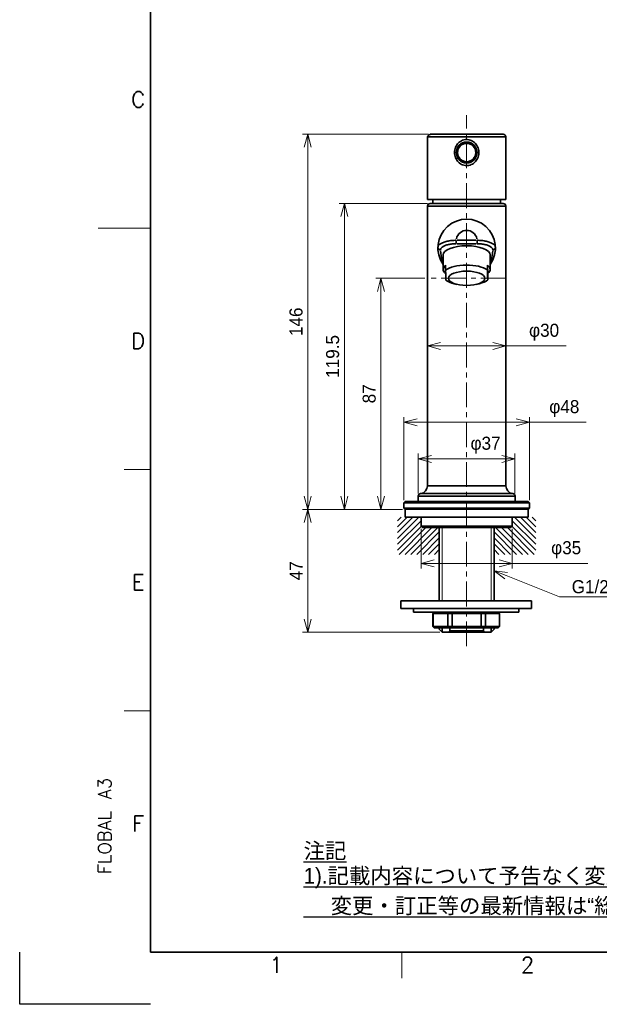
# Model space of a CAD drawing. Header units: millimetres. Extents: x 0 to 840, y 0 to 594.
# Tile 1 of 8: x 0 to 222, y 0 to 377. Entities that reach past the tile are written whole.
import ezdxf
from ezdxf import colors
from ezdxf.entities.mleader import LeaderData, LeaderLine
from ezdxf.enums import TextEntityAlignment as Align
from ezdxf.math import Vec2, Vec3

# ---------------------------------------------------------------- set-up
doc = ezdxf.new("R2010")
doc.units = ezdxf.units.MM
doc.header["$LTSCALE"] = 0.3
doc.linetypes.add('CENTER', pattern=[50.8, 31.75, -6.35, 6.35, -6.35])
for name, color, linetype, lineweight in [('HATCH', 54, 'Continuous', 9), ('TEXT', 7, 'Continuous', 25), ('中心線', 4, 'CENTER', 18), ('実線', 3, 'Continuous', 35), ('寸法', 2, 'Continuous', 18), ('寸法 @ 2', 2, 'Continuous', 18), ('細線', 7, 'Continuous', 18)]:
    doc.layers.add(name, color=color, linetype=linetype, lineweight=lineweight)
doc.styles.add('MS Pゴシック', font='txt')
doc.styles.add('Roman', font='romans.shx', dxfattribs={"bigfont": 'bigfont.shx'})
doc.styles.get("Standard").update_dxf_attribs({"font": 'txt.shx', "bigfont": 'bigfont.shx'})
doc.dimstyles.new('MyDim S＝1：2', dxfattribs={"dimscale": 2, "dimtxt": 2.5, "dimasz": 2.5, "dimexe": 1, "dimexo": 0.5, "dimgap": 1, "dimtad": 3, "dimdsep": 46, "dimtxsty": 'MS Pゴシック', "dimblk": 'OPEN30', "dimcen": 0, "dimclrd": 256, "dimclre": 256, "dimclrt": 256, "dimazin": 2, "dimtfac": 1, "dimtmove": 0, "dimatfit": 3, "dimldrblk": 'OPEN30', "dimfxl": 0, "dimlwd": 18, "dimlwe": 18, "dimarcsym": 0})

# ---------------------------------------------------------------- blocks, each defined once
blk = doc.blocks.new('_Open30')
at = {"color": 0, "lineweight": -2}
for p, q in [((-1, 0.268), (0, 0)), ((0, 0), (-1, -0.268)), ((0, 0), (-1, 0))]:
    blk.add_line(p, q, dxfattribs=at)
blk = doc.blocks.new('*D10')
at = {"layer": 'Defpoints', "color": 0}
for p in [(189.54, 208.67), (152.54, 194.4), (189.54, 194.4)]:
    blk.add_point(p, dxfattribs=at)
at = {"layer": '寸法', "lineweight": 18}
for p, q in [((152.54, 195.4), (152.54, 210.67)), ((157.54, 208.67), (184.54, 208.67)), ((189.54, 195.4), (189.54, 210.67))]:
    blk.add_line(p, q, dxfattribs=at)
at = {"layer": '寸法', "lineweight": 18, "xscale": 5, "yscale": 5, "zscale": 5, "rotation": 180}
blk.add_blockref('_Open30', (152.54, 208.67), dxfattribs=at)
at = {"layer": '寸法', "lineweight": 18, "xscale": 5, "yscale": 5, "zscale": 5}
blk.add_blockref('_Open30', (189.54, 208.67), dxfattribs=at)
at = {"layer": '寸法', "insert": (178.27, 213.92), "char_height": 5, "attachment_point": 5, "style": 'MS Pゴシック'}
blk.add_mtext('φ37', dxfattribs=at)
blk = doc.blocks.new('*D11')
at = {"layer": 'Defpoints', "color": 0}
for p in [(195.04, 222.67), (147.04, 191.87), (195.04, 191.87)]:
    blk.add_point(p, dxfattribs=at)
at = {"layer": '寸法', "lineweight": 18}
for p, q in [((147.04, 192.87), (147.04, 224.67)), ((152.04, 222.67), (190.04, 222.67)), ((195.04, 192.87), (195.04, 224.67)), ((195.04, 222.67), (216.77, 222.67))]:
    blk.add_line(p, q, dxfattribs=at)
at = {"layer": '寸法', "lineweight": 18, "xscale": 5, "yscale": 5, "zscale": 5, "rotation": 180}
blk.add_blockref('_Open30', (147.04, 222.67), dxfattribs=at)
at = {"layer": '寸法', "lineweight": 18, "xscale": 5, "yscale": 5, "zscale": 5}
blk.add_blockref('_Open30', (195.04, 222.67), dxfattribs=at)
at = {"layer": '寸法', "insert": (208.41, 227.92), "char_height": 5, "attachment_point": 5, "style": 'MS Pゴシック'}
blk.add_mtext('φ48', dxfattribs=at)
blk = doc.blocks.new('*D12')
at = {"layer": 'Defpoints', "color": 0}
for p in [(156.05, 251.87), (186.04, 251.87), (186.04, 251.87)]:
    blk.add_point(p, dxfattribs=at)
at = {"layer": '寸法', "lineweight": 18}
for p, q in [((156.05, 252.87), (156.05, 253.87)), ((186.04, 252.87), (186.04, 253.87)), ((161.05, 251.87), (181.04, 251.87)), ((186.04, 251.87), (209.07, 251.87))]:
    blk.add_line(p, q, dxfattribs=at)
at = {"layer": '寸法', "lineweight": 18, "xscale": 5, "yscale": 5, "zscale": 5, "rotation": 180}
blk.add_blockref('_Open30', (156.05, 251.87), dxfattribs=at)
at = {"layer": '寸法', "lineweight": 18, "xscale": 5, "yscale": 5, "zscale": 5}
blk.add_blockref('_Open30', (186.04, 251.87), dxfattribs=at)
at = {"layer": '寸法', "insert": (200.67, 257.13), "char_height": 5, "attachment_point": 5, "style": 'MS Pゴシック'}
blk.add_mtext('φ30', dxfattribs=at)
blk = doc.blocks.new('*D13')
at = {"layer": 'Defpoints', "color": 0}
for p in [(138.26, 277.76), (156.05, 277.76), (147.54, 189.37)]:
    blk.add_point(p, dxfattribs=at)
at = {"layer": '寸法', "lineweight": 18}
for p, q in [((155.05, 277.76), (136.26, 277.76)), ((138.26, 194.37), (138.26, 272.76)), ((146.54, 189.37), (136.26, 189.37))]:
    blk.add_line(p, q, dxfattribs=at)
at = {"layer": '寸法', "lineweight": 18, "xscale": 5, "yscale": 5, "zscale": 5}
for p, rotation in [((138.26, 277.76), 90), ((138.26, 189.37), 270)]:
    blk.add_blockref('_Open30', p, dxfattribs=dict(at, rotation=rotation))
at = {"layer": '寸法', "insert": (133.76, 233.57), "char_height": 5, "attachment_point": 5, "rotation": 90, "style": 'MS Pゴシック'}
blk.add_mtext('87', dxfattribs=at)
blk = doc.blocks.new('*D14')
at = {"layer": 'Defpoints', "color": 0}
for p in [(124.26, 306.37), (157.05, 306.37), (147.54, 189.37)]:
    blk.add_point(p, dxfattribs=at)
at = {"layer": '寸法', "lineweight": 18}
for p, q in [((156.05, 306.37), (122.26, 306.37)), ((124.26, 194.37), (124.26, 301.37)), ((146.54, 189.37), (122.26, 189.37))]:
    blk.add_line(p, q, dxfattribs=at)
at = {"layer": '寸法', "lineweight": 18, "xscale": 5, "yscale": 5, "zscale": 5}
for p, rotation in [((124.26, 306.37), 90), ((124.26, 189.37), 270)]:
    blk.add_blockref('_Open30', p, dxfattribs=dict(at, rotation=rotation))
at = {"layer": '寸法', "insert": (119.76, 247.87), "char_height": 5, "attachment_point": 5, "rotation": 90, "style": 'MS Pゴシック'}
blk.add_mtext('119.5', dxfattribs=at)
blk = doc.blocks.new('*D15')
at = {"layer": 'Defpoints', "color": 0}
for p in [(110.26, 332.87), (157.42, 332.87), (147.54, 189.37)]:
    blk.add_point(p, dxfattribs=at)
at = {"layer": '寸法', "lineweight": 18}
for p, q in [((156.42, 332.87), (108.26, 332.87)), ((110.26, 194.37), (110.26, 327.87)), ((146.54, 189.37), (108.26, 189.37))]:
    blk.add_line(p, q, dxfattribs=at)
at = {"layer": '寸法', "lineweight": 18, "xscale": 5, "yscale": 5, "zscale": 5}
for p, rotation in [((110.26, 332.87), 90), ((110.26, 189.37), 270)]:
    blk.add_blockref('_Open30', p, dxfattribs=dict(at, rotation=rotation))
at = {"layer": '寸法', "insert": (105.76, 261.12), "char_height": 5, "attachment_point": 5, "rotation": 90, "style": 'MS Pゴシック'}
blk.add_mtext('146', dxfattribs=at)
blk = doc.blocks.new('*D16')
at = {"layer": 'Defpoints', "color": 0}
for p in [(147.54, 189.37), (110.26, 142.37), (161.72, 142.37)]:
    blk.add_point(p, dxfattribs=at)
at = {"layer": '寸法', "lineweight": 18}
for p, q in [((146.54, 189.37), (108.26, 189.37)), ((110.26, 184.37), (110.26, 147.37)), ((160.72, 142.37), (108.26, 142.37))]:
    blk.add_line(p, q, dxfattribs=at)
at = {"layer": '寸法', "lineweight": 18, "xscale": 5, "yscale": 5, "zscale": 5}
for p, rotation in [((110.26, 189.37), 90), ((110.26, 142.37), 270)]:
    blk.add_blockref('_Open30', p, dxfattribs=dict(at, rotation=rotation))
at = {"layer": '寸法', "insert": (105.76, 165.87), "char_height": 5, "attachment_point": 5, "rotation": 90, "style": 'MS Pゴシック'}
blk.add_mtext('47', dxfattribs=at)
blk = doc.blocks.new('*D17')
at = {"layer": 'Defpoints', "color": 0}
for p in [(153.64, 182.87), (188.44, 182.87), (188.44, 168.69)]:
    blk.add_point(p, dxfattribs=at)
at = {"layer": '寸法', "lineweight": 18}
for p, q in [((153.64, 181.87), (153.64, 166.69)), ((188.44, 181.87), (188.44, 166.69)), ((158.64, 168.69), (183.44, 168.69)), ((188.44, 168.69), (217.47, 168.69))]:
    blk.add_line(p, q, dxfattribs=at)
at = {"layer": '寸法', "lineweight": 18, "xscale": 5, "yscale": 5, "zscale": 5, "rotation": 180}
blk.add_blockref('_Open30', (153.64, 168.69), dxfattribs=at)
at = {"layer": '寸法', "lineweight": 18, "xscale": 5, "yscale": 5, "zscale": 5}
blk.add_blockref('_Open30', (188.44, 168.69), dxfattribs=at)
at = {"layer": '寸法', "insert": (209.12, 173.94), "char_height": 5, "attachment_point": 5, "style": 'MS Pゴシック'}
blk.add_mtext('φ35', dxfattribs=at)

msp = doc.modelspace()

# ---------------------------------------------------------------- hatches: boundary and pattern name
at = {"layer": 'HATCH'}
h = msp.add_hatch(dxfattribs=at)
h.set_pattern_fill('ANSI31', color=256, scale=0.5, style=0)
h.set_pattern_definition([(45, (-746.3857, 39.3404), (-1.122532, 1.122532), [])])
h.paths.add_polyline_path([(153.644, 182.874), (153.644, 186.374), (144.603, 186.374), (144.603, 172.128), (160.544, 172.128), (160.544, 182.374), (154.144, 182.374)])
h = msp.add_hatch(dxfattribs=at)
h.set_pattern_fill('ANSI31', color=256, scale=0.5, style=0)
h.set_pattern_definition([(135, (1088.4728, 39.3404), (1.122532, 1.122532), [])])
h.paths.add_polyline_path([(187.944, 182.374), (181.544, 182.374), (181.544, 172.128), (197.484, 172.128), (197.484, 186.374), (188.444, 186.374), (188.444, 182.874)])

# ---------------------------------------------------------------- linework, layer by layer
at = {"layer": 'Defpoints'}
for p, q in [((0, 0), (0, 20)), ((50, 0), (0, 0))]:
    msp.add_line(p, q, dxfattribs=at)
at = {"layer": '中心線'}
for p, q in [((171.044, 136.987), (171.044, 340.165)), ((186.04, 277.756), (156.047, 277.756))]:
    msp.add_line(p, q, dxfattribs=at)
at = {"layer": '実線'}
for p, q in [((50, 20), (50, 550)), ((156.044, 307.874), (156.044, 331.874)), ((185.865, 331.874), (156.222, 331.874)), ((157.044, 332.874), (185.044, 332.874)), ((186.044, 307.874), (186.044, 331.874)), ((166.424, 325.874), (167.042, 325.874)), ((156.044, 307.874), (186.044, 307.874)), ((156.047, 305.374), (156.047, 198.374)), ((156.232, 305.374), (185.855, 305.374)), ((157.047, 306.374), (185.04, 306.374)), ((158.048, 307.874), (158.048, 306.374)), ((184.04, 307.874), (184.04, 306.374)), ((186.04, 305.374), (186.04, 198.374)), ((167.048, 292.221), (167.048, 291.017)), ((174.64, 292.295), (167.447, 292.295)), ((167.447, 290.983), (174.64, 290.983)), ((175.039, 291.017), (175.039, 292.221)), ((162.044, 281.162), (162.044, 286.685)), ((180.044, 281.162), (180.044, 286.685)), ((162.98, 282.724), (162.98, 280.883)), ((178.978, 282.822), (179.107, 279.6)), ((178.978, 280.981), (178.978, 282.822)), ((179.107, 279.6), (179.107, 277.115)), ((167.344, 275.434), (166.287, 275.691)), ((174.743, 275.434), (175.8, 275.691)), ((156.232, 198.374), (185.855, 198.374)), ((147.544, 192.374), (147.044, 191.874)), ((147.544, 192.374), (194.544, 192.374)), ((152.544, 192.374), (152.544, 194.405)), ((189.316, 194.405), (152.771, 194.405)), ((153.636, 195.397), (188.451, 195.397)), ((189.544, 192.374), (189.544, 194.405)), ((195.044, 191.874), (194.544, 192.374)), ((147.044, 191.874), (147.044, 189.874)), ((195.044, 191.874), (147.044, 191.874)), ((147.044, 189.874), (147.544, 189.374)), ((147.044, 189.874), (195.044, 189.874)), ((147.544, 189.374), (147.544, 186.374)), ((147.544, 189.374), (194.544, 189.374)), ((160.544, 189.374), (155.044, 189.374)), ((187.044, 189.374), (181.544, 189.374)), ((194.544, 189.374), (195.044, 189.874)), ((194.544, 186.374), (194.544, 189.374)), ((195.044, 189.874), (195.044, 191.874)), ((147.544, 186.374), (194.544, 186.374)), ((153.644, 186.374), (153.644, 182.874)), ((188.444, 182.874), (188.444, 186.374)), ((153.644, 182.874), (154.144, 182.374)), ((153.644, 182.874), (188.444, 182.874)), ((187.944, 182.374), (154.144, 182.374)), ((160.544, 182.374), (160.544, 154.374)), ((181.544, 182.374), (181.544, 154.374)), ((187.944, 182.374), (188.444, 182.874)), ((145.888, 154.374), (145.888, 151.374)), ((145.888, 154.374), (195.888, 154.374)), ((145.888, 151.374), (195.888, 151.374)), ((150.738, 151.374), (150.738, 150.024)), ((191.038, 150.024), (191.038, 151.374)), ((195.888, 151.374), (195.888, 154.374)), ((150.738, 150.024), (191.038, 150.024)), ((158.638, 150.024), (158.138, 149.524)), ((158.138, 149.524), (158.138, 144.524)), ((183.638, 149.524), (158.138, 149.524)), ((158.19, 149.524), (158.679, 150.024)), ((158.19, 149.524), (158.19, 144.524)), ((163.823, 149.524), (164.194, 150.024)), ((163.823, 144.524), (163.823, 149.524)), ((165.648, 150.024), (165.54, 149.524)), ((165.54, 149.524), (165.54, 144.524)), ((176.426, 150.024), (176.547, 149.524)), ((176.547, 144.524), (176.547, 149.524)), ((177.857, 150.024), (178.238, 149.524)), ((178.238, 149.524), (178.238, 144.524)), ((183.12, 150.024), (183.612, 149.524)), ((183.638, 149.524), (183.138, 150.024)), ((183.612, 144.524), (183.612, 149.524)), ((183.638, 144.524), (183.638, 149.524)), ((158.138, 144.524), (158.638, 144.024)), ((158.138, 144.524), (183.638, 144.524)), ((158.679, 144.024), (158.19, 144.524)), ((183.138, 144.024), (158.638, 144.024)), ((160.544, 144.024), (160.544, 143.536)), ((161.724, 142.374), (160.544, 143.536)), ((164.194, 144.024), (163.823, 144.524)), ((164.544, 144.024), (164.544, 142.874)), ((165.648, 144.024), (165.54, 144.524)), ((176.426, 144.024), (176.547, 144.524)), ((177.544, 144.024), (177.544, 142.874)), ((177.857, 144.024), (178.238, 144.524)), ((180.364, 142.374), (181.544, 143.536)), ((181.544, 144.024), (181.544, 143.536)), ((183.612, 144.524), (183.12, 144.024)), ((183.138, 144.024), (183.638, 144.524)), ((180.364, 142.374), (161.724, 142.374)), ((164.044, 142.374), (164.544, 142.874)), ((177.544, 142.874), (164.544, 142.874)), ((178.044, 142.374), (177.544, 142.874)), ((796, 20), (50, 20))]:
    msp.add_line(p, q, dxfattribs=at)
at = {"layer": '実線', "linetype": 'Continuous'}
for p, q in [((161.724, 142.374), (161.724, 144.024)), ((180.364, 142.374), (180.364, 144.024))]:
    msp.add_line(p, q, dxfattribs=at)
at = {"layer": '実線', "flags": 128}
for points in [[(166.366, 325.874), (166.391, 325.359), (166.465, 324.85), (166.588, 324.351), (166.759, 323.869), (166.975, 323.409), (167.234, 322.977), (167.532, 322.575), (167.865, 322.208), (168.231, 321.879), (168.627, 321.593), (169.05, 321.353), (169.496, 321.159), (169.961, 321.015), (170.438, 320.92), (170.921, 320.878), (171.405, 320.889), (171.885, 320.956), (172.352, 321.078), (172.803, 321.251), (173.236, 321.473), (173.645, 321.741), (174.027, 322.05), (174.38, 322.397), (174.698, 322.78), (174.98, 323.194), (175.22, 323.636), (175.416, 324.103), (175.564, 324.591), (175.661, 325.095), (175.706, 325.606), (175.701, 326.121), (175.647, 326.634), (175.547, 327.139), (175.402, 327.631), (175.212, 328.105), (174.979, 328.556), (174.706, 328.977), (174.393, 329.364), (174.042, 329.711), (173.658, 330.017), (173.245, 330.279), (172.809, 330.495), (172.354, 330.665), (171.885, 330.785), (171.406, 330.854), (170.924, 330.871), (170.441, 330.832), (169.965, 330.739), (169.502, 330.592), (169.055, 330.396), (168.631, 330.154), (168.232, 329.867), (167.864, 329.54), (167.531, 329.176), (167.235, 328.776), (166.977, 328.344), (166.761, 327.885), (166.59, 327.403), (166.466, 326.903), (166.391, 326.39), (166.366, 325.874)], [(167.048, 292.295), (166.595, 292.291), (166.143, 292.276), (165.694, 292.248), (165.25, 292.21), (164.813, 292.16), (164.385, 292.099), (163.968, 292.027), (163.564, 291.944), (163.176, 291.851), (162.804, 291.748), (162.45, 291.636), (162.116, 291.515), (161.804, 291.387), (161.513, 291.25), (161.245, 291.106), (161.002, 290.955), (160.785, 290.799), (160.594, 290.638), (160.432, 290.472), (160.297, 290.302), (160.19, 290.129), (160.112, 289.953), (160.064, 289.776), (160.046, 289.599)], [(161.046, 288.658), (161.061, 288.81), (161.103, 288.962), (161.169, 289.112), (161.261, 289.261), (161.376, 289.407), (161.516, 289.549), (161.679, 289.687), (161.865, 289.822), (162.074, 289.951), (162.303, 290.075), (162.552, 290.192), (162.821, 290.303), (163.107, 290.407), (163.41, 290.504), (163.728, 290.592), (164.062, 290.673), (164.408, 290.744), (164.765, 290.807), (165.132, 290.86), (165.507, 290.904), (165.887, 290.938), (166.272, 290.963), (166.659, 290.978), (167.048, 290.983)], [(182.041, 289.599), (182.023, 289.776), (181.975, 289.953), (181.897, 290.129), (181.791, 290.302), (181.656, 290.472), (181.493, 290.638), (181.302, 290.799), (181.085, 290.955), (180.842, 291.106), (180.574, 291.25), (180.284, 291.387), (179.971, 291.515), (179.637, 291.636), (179.283, 291.748), (178.912, 291.851), (178.523, 291.944), (178.119, 292.027), (177.702, 292.099), (177.274, 292.16), (176.837, 292.21), (176.393, 292.248), (175.944, 292.276), (175.492, 292.291), (175.039, 292.295)], [(175.039, 290.983), (175.428, 290.978), (175.815, 290.963), (176.2, 290.938), (176.581, 290.904), (176.955, 290.86), (177.322, 290.807), (177.679, 290.744), (178.025, 290.673), (178.359, 290.592), (178.677, 290.504), (178.98, 290.407), (179.267, 290.303), (179.535, 290.192), (179.784, 290.075), (180.014, 289.951), (180.222, 289.822), (180.408, 289.687), (180.571, 289.549), (180.711, 289.407), (180.827, 289.261), (180.918, 289.112), (180.985, 288.962), (181.026, 288.81), (181.041, 288.658)], [(162.98, 280.883), (162.986, 280.657), (162.992, 280.443), (162.998, 280.24), (163.003, 280.048), (163.009, 279.865), (163.014, 279.692), (163.019, 279.526), (163.024, 279.369), (163.029, 279.22), (163.034, 279.077), (163.039, 278.942), (163.045, 278.168), (163.05, 278.045), (163.055, 277.927), (163.06, 277.815), (163.065, 277.708), (163.07, 277.606), (163.075, 277.508), (163.081, 277.416), (163.086, 277.328), (163.091, 277.244), (163.097, 277.164), (163.103, 277.089), (163.109, 277.017)], [(179.107, 277.115), (179.101, 277.186), (179.095, 277.262), (179.089, 277.341), (179.084, 277.425), (179.079, 277.513), (179.073, 277.606), (179.068, 277.703), (179.063, 277.805), (179.058, 277.912), (179.053, 278.024), (179.048, 278.142), (179.043, 278.265), (179.038, 279.039), (179.032, 279.175), (179.027, 279.317), (179.022, 279.467), (179.017, 279.624), (179.012, 279.789), (179.007, 279.963), (179.001, 280.145), (178.996, 280.338), (178.99, 280.541), (178.984, 280.755), (178.978, 280.981)]]:
    msp.add_lwpolyline(points, dxfattribs=at)
at = {"layer": '実線'}
for radius in [4, 3.5]:
    msp.add_circle((171.044, 325.874), radius, dxfattribs=at)
for centre, radius, start, end in [((157.482, 331.342), 1.533, 87.68839, 159.69174), ((185.044, 331.874), 1, 0, 90), ((157.047, 305.374), 1, 90, 180), ((185.04, 305.374), 1, 0, 90), ((171.044, 289.374), 11, 324.9032, 215.09676), ((171.044, 292.109), 4, 11.39078, 168.60922), ((171.044, 288.454), 10, 180.18118, 204.49137), ((171.044, 288.454), 10, 335.50863, 359.81882), ((153.047, 198.374), 3, 277.13042, 0), ((189.04, 198.374), 3, 180, 262.86958), ((153.544, 194.405), 1, 97.13042, 180), ((188.544, 194.405), 1, 0, 82.86958)]:
    msp.add_arc(centre, radius, start, end, dxfattribs=at)
for centre, major_axis, ratio, start_param, end_param in [((171.044, 286.685), (-9, 0), 0.3907311, 3.1415927, 6.2831853), ((161.046, 289.578), (-1, 0.02), 0.9204756, 0.0794792, 1.5101041), ((181.041, 289.578), (1, 0.02), 0.9204756, 4.7730813, 6.2037061), ((171.044, 281.162), (-9, 0), 0.3907311, 5.8228903, 6.7527417), ((171.044, 279.321), (-9, 0), 0.3907311, 3.6330622, 5.8228903), ((171.044, 281.162), (9, 0), 0.3907311, 5.8228903, 6.7746548), ((171.044, 278.677), (9, 0), 0.3907311, 3.6330622, 4.1555872), ((171.044, 278.677), (-9, 0), 0.3907311, 2.1275981, 2.6812977)]:
    msp.add_ellipse(centre, major_axis=major_axis, ratio=ratio, start_param=start_param, end_param=end_param, dxfattribs=at)
msp.add_ellipse((171.044, 277.756), major_axis=(-7, 0), ratio=0.3907311, dxfattribs=at)
at = {"layer": '細線'}
for p, q in [((50, 297), (30, 297)), ((50, 297), (40, 297)), ((50, 204.667), (40, 204.667)), ((50, 112.333), (40, 112.333)), ((146.25, 20), (146.25, 10))]:
    msp.add_line(p, q, dxfattribs=at)
at = {"layer": '細線', "linetype": 'Continuous'}
for p, q in [((161.724, 154.374), (161.724, 182.374)), ((180.364, 154.374), (180.364, 182.374))]:
    msp.add_line(p, q, dxfattribs=at)

# ---------------------------------------------------------------- texts
at = {"layer": 'TEXT', "style": 'Roman'}
for s, p in [('C', (45.305, 343.167)), ('D', (45.305, 250.833)), ('E', (45.305, 158.5)), ('F', (45.305, 66.167)), ('1', (98.125, 12.04)), ('2', (194.375, 12.04))]:
    msp.add_text(s, height=6, dxfattribs=at).set_placement(p, align=Align.CENTER)
at = {"layer": 'TEXT'}
msp.add_text('FLOBAL A3', height=5, rotation=90, dxfattribs=at).set_placement((35, 49.792))
at = {"layer": 'TEXT', "char_height": 6, "attachment_point": 4}
for s, insert, width in [('{\\fMS PMincho|b0|i0|c128|p18;\\L注記}', (108.647, 58.461), 154.49184), ('{\\fMS PMincho|b0|i0|c128|p18;\\L1).記載内容について予告なく変更する場合があります。}', (108.647, 48.3), 266.81025), ('{\\fMS PMincho|b0|i0|c128|p18;\\L\u3000 変更・訂正等の最新情報は“総合情報サイト”に随時掲載しています。}', (108.647, 37.38), 266.93094)]:
    msp.add_mtext(s, dxfattribs=dict(at, insert=insert, width=width))

# ---------------------------------------------------------------- dimensions: what is measured, and where the dimension line sits
at = {"layer": '寸法'}
for base, p2, text, picture, middle in [((110.264, 332.874), (157.42, 332.874), '146', '*D15', (105.764, 261.124)), ((124.264, 306.374), (157.047, 306.374), '119.5', '*D14', (119.764, 247.874))]:
    dim = msp.add_linear_dim(base=base, p1=(147.544, 189.374), p2=p2, angle=90, text=text, dimstyle='MyDim S＝1：2', dxfattribs=at)
    dim.commit()
    dim.dimension.update_dxf_attribs({"geometry": picture, "text_midpoint": middle})
dim = msp.add_linear_dim(base=(138.264, 277.756), p1=(147.544, 189.374), p2=(156.047, 277.756), angle=90, text='87', dimstyle='MyDim S＝1：2', dxfattribs=at)
dim.commit()
dim.dimension.update_dxf_attribs({"geometry": '*D13', "text_midpoint": (138.264, 233.565), "dimtype": 160})
for base, p1, p2, text, picture, middle in [((186.04, 251.874), (156.047, 251.874), (186.04, 251.874), 'φ30', '*D12', (200.668, 251.874)), ((195.044, 222.666), (147.044, 191.874), (195.044, 191.874), 'φ<>', '*D11', (208.407, 222.666)), ((189.544, 208.666), (152.544, 194.405), (189.544, 194.405), 'φ<>', '*D10', (178.273, 208.666)), ((188.444, 168.69), (153.644, 182.874), (188.444, 182.874), 'φ35', '*D17', (209.12, 168.69))]:
    dim = msp.add_linear_dim(base=base, p1=p1, p2=p2, text=text, dimstyle='MyDim S＝1：2', dxfattribs=at)
    dim.commit()
    dim.dimension.update_dxf_attribs({"geometry": picture, "text_midpoint": middle, "dimtype": 160})
dim = msp.add_linear_dim(base=(110.264, 142.374), p1=(147.544, 189.374), p2=(161.724, 142.374), angle=90, dimstyle='MyDim S＝1：2', override={"dimtmove": 1}, dxfattribs=at)
dim.commit()
dim.dimension.update_dxf_attribs({"geometry": '*D16', "text_midpoint": (105.764, 165.874)})

# ---------------------------------------------------------------- leaders
at = {"layer": '寸法 @ 2'}
ml = msp.add_multileader_mtext('Standard', dxfattribs=at)
ml.set_content('G1/2-14TH', color=256, style='MS Pゴシック')
ml.set_leader_properties(lineweight=18)
ml.set_arrow_properties(name='OPEN30')
ml.build(insert=Vec2(0, 0))
ml.multileader.update_dxf_attribs({"text_left_attachment_type": 5, "text_right_attachment_type": 5, "dogleg_length": 0.36, "arrow_head_size": 5, "scale": 2})
ctx = ml.context
ctx.base_point, ctx.scale, ctx.char_height, ctx.arrow_head_size, ctx.landing_gap_size, ctx.plane_origin = Vec3(207.239, 155.958), 2, 5, 5, 4, Vec3(181.544, 165.831)
ctx.left_attachment, ctx.right_attachment = 5, 5
notes = []
notes.append((ctx, [(0, (1, 1, 0), (206.519, 155.958), (1, 0), 0.72, [(0, [(181.544, 165.831)], 0, [])])]))
ctx.mtext.insert, ctx.mtext.flow_direction = Vec3(211.239, 162.271), 5
for ctx, leaders in notes:
    for number, flags, end, landing, length, lines in leaders:
        leader = LeaderData()
        leader.index, (leader.has_last_leader_line, leader.has_dogleg_vector, leader.attachment_direction) = number, flags
        leader.last_leader_point, leader.dogleg_vector, leader.dogleg_length = Vec3(end), Vec3(landing), length
        for number, points, colour, breaks in lines:
            line = LeaderLine()
            line.index, line.vertices, line.color, line.breaks = number, Vec3.list(points), colors.encode_raw_color(colour), breaks
            leader.lines.append(line)
        ctx.leaders.append(leader)

doc.saveas('drawing.dxf')
